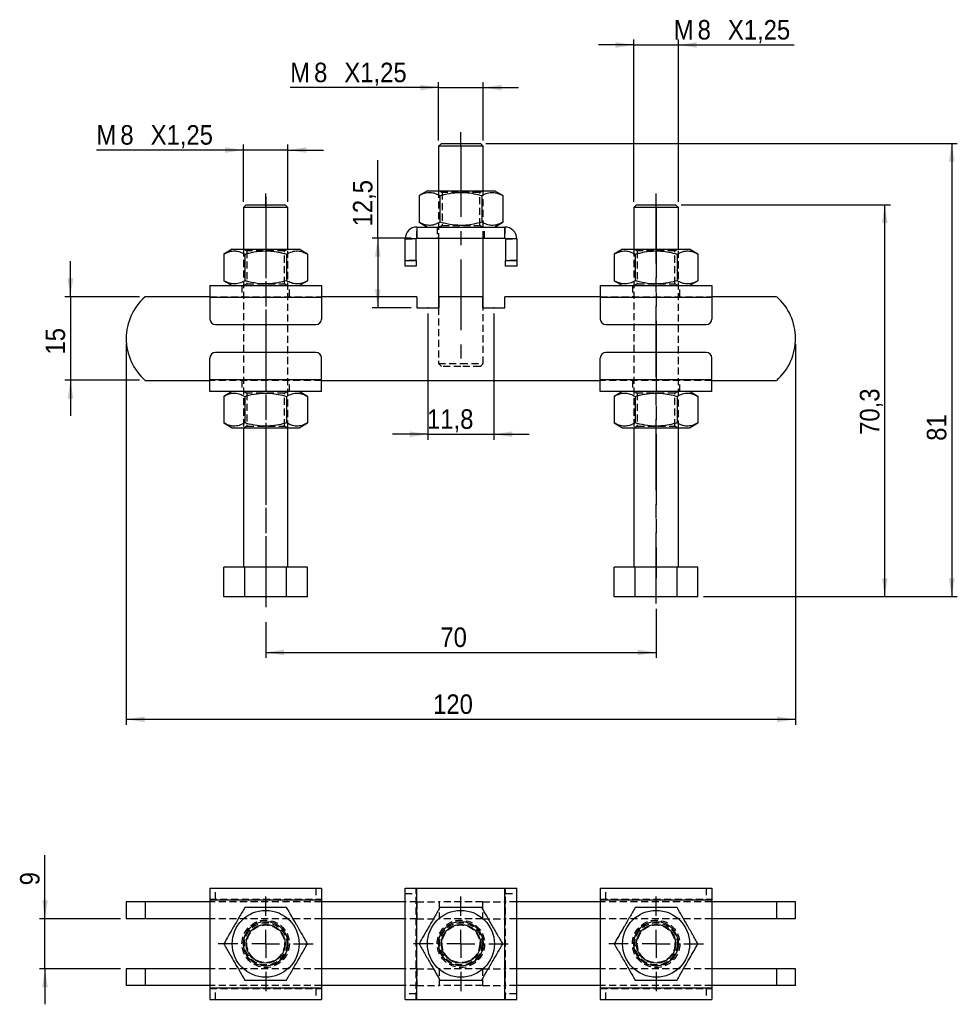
# Model space of a CAD drawing. Extents: x 41 to 385, y 65 to 253.
# Tile 1 of 2: x 41 to 209, y 65 to 242. Entities that reach past the tile are written whole.
import ezdxf

# ---------------------------------------------------------------- set-up
doc = ezdxf.new("R2010")
doc.units = 0
doc.header["$PDSIZE"] = -1
doc.linetypes.add('CENTERX2', pattern=[20.32, 12.7, -2.54, 2.54, -2.54])
doc.linetypes.add('HIDDEN', pattern=[1.905, 1.27, -0.635])
doc.layers.get('0').update_dxf_attribs({"linetype": 'CONTINUOUS'})
doc.styles.add('SLDTEXTSTYLE0', font='GOTHIC.TTF', dxfattribs={"width": 0.913})
doc.dimstyles.new('SLDDIMSTYLE0', dxfattribs={"dimtxt": 3.5, "dimasz": 3.302, "dimexe": 0, "dimexo": 0.0625, "dimgap": 0.875, "dimtad": 1, "dimrnd": 1e-09, "dimzin": 12, "dimtxsty": 'SLDTEXTSTYLE0', "dimsah": 1, "dimcen": 0.09, "dimazin": 3, "dimtfac": 1, "dimtmove": 0, "dimatfit": 3, "dimtolj": 1, "dimtzin": 12})
doc.dimstyles.new('SLDDIMSTYLE1', dxfattribs={"dimtxt": 3.5, "dimasz": 3.302, "dimexe": 0, "dimexo": 0.0625, "dimgap": 0.875, "dimtad": 1, "dimrnd": 1e-09, "dimzin": 12, "dimtxsty": 'SLDTEXTSTYLE0', "dimsah": 1, "dimcen": 0.09, "dimazin": 3, "dimtfac": 1, "dimtofl": 0, "dimtmove": 0, "dimatfit": 3, "dimtolj": 1, "dimtzin": 12})
doc.dimstyles.new('SLDDIMSTYLE2', dxfattribs={"dimtxt": 3.5, "dimasz": 3.302, "dimexe": 0, "dimexo": 0.0625, "dimgap": 0.875, "dimtad": 1, "dimdec": 0, "dimrnd": 1e-09, "dimzin": 12, "dimtxsty": 'SLDTEXTSTYLE0', "dimsah": 1, "dimcen": 0.09, "dimazin": 3, "dimtfac": 1, "dimtofl": 0, "dimtmove": 0, "dimatfit": 3, "dimtolj": 1, "dimtzin": 12})

# ---------------------------------------------------------------- blocks, each defined once
blk = doc.blocks.new('*D1')
for p, q in [((114.4, 189.21), (114.4, 166.54)), ((126.2, 189.21), (126.2, 166.54)), ((114.4, 167.54), (108.05, 167.54)), ((114.4, 167.54), (126.2, 167.54)), ((126.2, 167.54), (132.55, 167.54))]:
    blk.add_line(p, q)
for points in [[(114.4, 167.54), (111.1, 168.05), (111.1, 167.03)], [(126.2, 167.54), (129.5, 167.03), (129.5, 168.05)]]:
    blk.add_solid(points)
at = {"insert": (114.23, 172.01, 0.1), "char_height": 3.5, "attachment_point": 1, "style": 'SLDTEXTSTYLE0'}
blk.add_mtext('11,8', dxfattribs=at)
blk = doc.blocks.new('*D2')
for p, q in [((155.3, 136.2), (155.3, 127.41)), ((85.3, 133.84), (85.3, 127.41)), ((85.3, 128.41), (155.3, 128.41))]:
    blk.add_line(p, q)
for points in [[(85.3, 128.41), (88.6, 127.9), (88.6, 128.91)], [(155.3, 128.41), (152, 128.91), (152, 127.9)]]:
    blk.add_solid(points)
at = {"insert": (116.62, 132.88, 0.1), "char_height": 3.5, "attachment_point": 1, "style": 'SLDTEXTSTYLE0'}
blk.add_mtext('70', dxfattribs=at)
blk = doc.blocks.new('*D3')
for p, q in [((60.3, 183.71), (60.3, 115.41)), ((180.3, 183.71), (180.3, 115.41)), ((60.3, 116.41), (180.3, 116.41))]:
    blk.add_line(p, q)
for points in [[(60.3, 116.41), (63.6, 115.9), (63.6, 116.91)], [(180.3, 116.41), (177, 116.91), (177, 115.9)]]:
    blk.add_solid(points)
at = {"insert": (115.32, 120.88, 0.1), "char_height": 3.5, "attachment_point": 1, "style": 'SLDTEXTSTYLE0'}
blk.add_mtext('120', dxfattribs=at)
blk = doc.blocks.new('*D4')
for p, q in [((50.3, 192.21), (50.3, 198.56)), ((62.69, 192.21), (49.3, 192.21)), ((50.3, 192.21), (50.3, 177.21)), ((62.69, 177.21), (49.3, 177.21)), ((50.3, 177.21), (50.3, 170.86))]:
    blk.add_line(p, q)
for points in [[(50.3, 192.21), (50.81, 195.51), (49.79, 195.51)], [(50.3, 177.21), (49.79, 173.9), (50.81, 173.9)]]:
    blk.add_solid(points)
at = {"insert": (45.83, 181.83, 0.1), "char_height": 3.5, "attachment_point": 1, "rotation": 90, "style": 'SLDTEXTSTYLE0'}
blk.add_mtext('15', dxfattribs=at)
blk = doc.blocks.new('*D5')
for p, q in [((81.3, 209.21), (81.3, 219.51)), ((89.3, 209.21), (89.3, 219.51)), ((81.3, 218.51), (54.96, 218.51)), ((89.3, 218.51), (81.3, 218.51)), ((89.3, 218.51), (95.65, 218.51))]:
    blk.add_line(p, q)
for points in [[(81.3, 218.51), (78, 219.01), (78, 218)], [(89.3, 218.51), (92.6, 218), (92.6, 219.01)]]:
    blk.add_solid(points)
at = {"char_height": 3.5, "attachment_point": 1, "style": 'SLDTEXTSTYLE0'}
for s, insert in [('M', (54.96, 222.98, 0.1)), ('8', (59.25, 222.98, 0.1)), ('X1,25', (64.68, 222.98, 0.1))]:
    blk.add_mtext(s, dxfattribs=dict(at, insert=insert))
blk = doc.blocks.new('*D6')
for p, q in [((116.3, 229.71), (89.7, 229.71)), ((116.3, 220.21), (116.3, 230.71)), ((116.3, 229.71), (124.3, 229.71)), ((124.3, 220.21), (124.3, 230.71)), ((124.3, 229.71), (130.65, 229.71))]:
    blk.add_line(p, q)
for points in [[(116.3, 229.71), (113, 230.21), (113, 229.2)], [(124.3, 229.71), (127.6, 229.2), (127.6, 230.21)]]:
    blk.add_solid(points)
at = {"char_height": 3.5, "attachment_point": 1, "style": 'SLDTEXTSTYLE0'}
for s, insert in [('M', (89.7, 234.18, 0.1)), ('8', (93.98, 234.18, 0.1)), ('X1,25', (99.41, 234.18, 0.1))]:
    blk.add_mtext(s, dxfattribs=dict(at, insert=insert))
blk = doc.blocks.new('*D7')
for p, q in [((151.3, 237.36), (144.95, 237.36)), ((151.3, 209.21), (151.3, 238.36)), ((151.3, 237.36), (159.3, 237.36)), ((159.3, 209.21), (159.3, 238.36)), ((159.3, 237.36), (180.07, 237.36))]:
    blk.add_line(p, q)
for points in [[(151.3, 237.36), (148, 237.86), (148, 236.85)], [(159.3, 237.36), (162.6, 236.85), (162.6, 237.86)]]:
    blk.add_solid(points)
at = {"char_height": 3.5, "attachment_point": 1, "style": 'SLDTEXTSTYLE0'}
for s, insert in [('M', (158.45, 241.83, 0.1)), ('8', (162.74, 241.83, 0.1)), ('X1,25', (168.17, 241.83, 0.1))]:
    blk.add_mtext(s, dxfattribs=dict(at, insert=insert))
blk = doc.blocks.new('*D8')
for p, q in [((159.8, 208.71), (197.3, 208.71)), ((196.3, 138.41), (196.3, 208.71)), ((163.81, 138.41), (197.3, 138.41))]:
    blk.add_line(p, q)
for points in [[(196.3, 208.71), (195.79, 205.4), (196.81, 205.4)], [(196.3, 138.41), (196.81, 141.71), (195.79, 141.71)]]:
    blk.add_solid(points)
at = {"insert": (191.83, 167.43, 0.1), "char_height": 3.5, "attachment_point": 1, "rotation": 90, "style": 'SLDTEXTSTYLE0'}
blk.add_mtext('70,3', dxfattribs=at)
blk = doc.blocks.new('*D9')
for p, q in [((124.8, 219.71), (209.3, 219.71)), ((208.3, 219.71), (208.3, 138.41)), ((163.81, 138.41), (209.3, 138.41))]:
    blk.add_line(p, q)
for points in [[(208.3, 219.71), (207.79, 216.4), (208.81, 216.4)], [(208.3, 138.41), (208.81, 141.71), (207.79, 141.71)]]:
    blk.add_solid(points)
at = {"insert": (203.83, 166.36, 0.1), "char_height": 3.5, "attachment_point": 1, "rotation": 90, "style": 'SLDTEXTSTYLE0'}
blk.add_mtext('81', dxfattribs=at)
blk = doc.blocks.new('*D10')
for p, q in [((105.41, 202.71), (105.41, 216.71)), ((111.4, 202.71), (104.41, 202.71)), ((105.41, 202.71), (105.41, 190.21)), ((111.4, 190.21), (104.41, 190.21))]:
    blk.add_line(p, q)
for points in [[(105.41, 202.71), (104.9, 199.4), (105.91, 199.4)], [(105.41, 190.21), (105.91, 193.51), (104.9, 193.51)]]:
    blk.add_solid(points)
at = {"insert": (100.94, 204.81, 0.1), "char_height": 3.5, "attachment_point": 1, "rotation": 90, "style": 'SLDTEXTSTYLE0'}
blk.add_mtext('12,5', dxfattribs=at)
blk = doc.blocks.new('*D11')
for p, q in [((45.73, 80.65), (45.73, 92.07)), ((59.3, 80.65), (44.73, 80.65)), ((45.73, 71.65), (45.73, 80.65)), ((59.3, 71.65), (44.73, 71.65)), ((45.73, 71.65), (45.73, 65.3))]:
    blk.add_line(p, q)
for points in [[(45.73, 80.65), (46.24, 83.95), (45.23, 83.95)], [(45.73, 71.65), (45.23, 68.35), (46.24, 68.35)]]:
    blk.add_solid(points)
at = {"insert": (41.26, 86.64, -39.07), "char_height": 3.5, "attachment_point": 1, "rotation": 90, "style": 'SLDTEXTSTYLE0'}
blk.add_mtext('9', dxfattribs=at)
blk = doc.blocks.new('SW_CENTERMARKSYMBOL_0')
at = {"color": 0}
for p, q in [((0, 5), (0, 8.5)), ((0, 0), (0, 2.5)), ((-5, 0), (-8.5, 0)), ((0, 0), (-2.5, 0)), ((0, 0), (0, -2.5)), ((0, 0), (2.5, 0)), ((5, 0), (8.5, 0)), ((0, -5), (0, -8.5))]:
    blk.add_line(p, q, dxfattribs=at)
blk = doc.blocks.new('SW_CENTERMARKSYMBOL_1')
at = {"color": 0}
for p, q in [((0, 5), (0, 8.5)), ((0, 0), (0, 2.5)), ((-5, 0), (-8.5, 0)), ((0, 0), (-2.5, 0)), ((0, 0), (0, -2.5)), ((0, 0), (2.5, 0)), ((5, 0), (8.5, 0)), ((0, -5), (0, -8.5))]:
    blk.add_line(p, q, dxfattribs=at)
blk = doc.blocks.new('SW_CENTERMARKSYMBOL_2')
at = {"color": 0}
for p, q in [((0, 5), (0, 8.5)), ((0, 0), (0, 2.5)), ((-5, 0), (-8.5, 0)), ((0, 0), (-2.5, 0)), ((0, 0), (0, -2.5)), ((0, 0), (2.5, 0)), ((5, 0), (8.5, 0)), ((0, -5), (0, -8.5))]:
    blk.add_line(p, q, dxfattribs=at)

msp = doc.modelspace()

# ---------------------------------------------------------------- linework, layer by layer
at = {"linetype": 'CENTERX2'}
for p, q in [((120.3, 219.207), (120.3, 221.707)), ((120.3, 219.207), (120.3, 179.341)), ((85.3, 208.207), (85.3, 210.707)), ((85.3, 210.207), (85.3, 134.841)), ((155.3, 208.207), (155.3, 210.707)), ((155.3, 137.204), (155.3, 210.207)), ((85.3, 208.207), (85.3, 141.707)), ((155.3, 208.207), (155.3, 141.707))]:
    msp.add_line(p, q, dxfattribs=at)
at = {"color": 7, "linetype": 'CONTINUOUS'}
for p, q in [((116.8, 219.707), (116.3, 219.207)), ((116.3, 219.207), (116.3, 211.207)), ((120.3, 219.207), (116.3, 219.207)), ((116.8, 219.707), (120.3, 219.707)), ((120.3, 219.707), (123.8, 219.707)), ((124.3, 219.207), (120.3, 219.207)), ((124.3, 219.207), (123.8, 219.707)), ((124.3, 211.207), (124.3, 219.207)), ((114.3, 211.207), (112.794, 210.337)), ((112.794, 210.337), (112.794, 205.576)), ((114.3, 211.207), (126.3, 211.207)), ((116.547, 210.337), (116.547, 205.576)), ((124.052, 210.337), (124.052, 205.576)), ((127.805, 210.337), (126.3, 211.207)), ((127.805, 210.337), (127.805, 205.576)), ((81.8, 208.707), (81.3, 208.207)), ((81.8, 208.707), (88.8, 208.707)), ((89.3, 208.207), (88.8, 208.707)), ((151.8, 208.707), (151.3, 208.207)), ((151.8, 208.707), (158.8, 208.707)), ((159.3, 208.207), (158.8, 208.707)), ((81.3, 208.207), (81.3, 200.707)), ((89.3, 208.207), (81.3, 208.207)), ((89.3, 200.707), (89.3, 208.207)), ((151.3, 208.207), (151.3, 200.707)), ((159.3, 208.207), (151.3, 208.207)), ((159.3, 200.707), (159.3, 208.207)), ((112.794, 205.576), (114.3, 204.707)), ((126.3, 204.707), (127.805, 205.576)), ((112.4, 204.707), (112.4, 202.707)), ((112.4, 204.707), (128.2, 204.707)), ((128.2, 202.707), (128.2, 204.707)), ((112.3, 202.607), (110.3, 202.607)), ((110.3, 198.707), (110.3, 202.607)), ((112.3, 198.707), (112.3, 202.607)), ((112.4, 202.707), (128.2, 202.707)), ((116.3, 202.707), (116.3, 190.207)), ((124.3, 190.207), (124.3, 202.707)), ((130.3, 202.607), (128.3, 202.607)), ((128.3, 202.607), (128.3, 198.707)), ((130.3, 202.607), (130.3, 198.707)), ((79.3, 200.707), (77.794, 199.837)), ((77.794, 199.837), (77.794, 195.076)), ((79.3, 200.707), (91.3, 200.707)), ((81.547, 199.837), (81.547, 195.076)), ((89.052, 199.837), (89.052, 195.076)), ((92.805, 199.837), (91.3, 200.707)), ((92.805, 199.837), (92.805, 195.076)), ((149.3, 200.707), (147.794, 199.837)), ((147.794, 199.837), (147.794, 195.076)), ((149.3, 200.707), (161.3, 200.707)), ((151.547, 199.837), (151.547, 195.076)), ((159.052, 199.837), (159.052, 195.076)), ((162.805, 199.837), (161.3, 200.707)), ((162.805, 199.837), (162.805, 195.076)), ((110.3, 197.707), (110.3, 198.707)), ((110.3, 198.707), (112.3, 198.707)), ((112.3, 198.707), (112.3, 197.707)), ((128.3, 197.707), (128.3, 198.707)), ((128.3, 198.707), (130.3, 198.707)), ((130.3, 198.707), (130.3, 197.707)), ((112.3, 197.707), (110.3, 197.707)), ((130.3, 197.707), (128.3, 197.707)), ((77.794, 195.076), (79.3, 194.207)), ((91.3, 194.207), (92.805, 195.076)), ((147.794, 195.076), (149.3, 194.207)), ((161.3, 194.207), (162.805, 195.076)), ((75.3, 194.207), (95.3, 194.207)), ((75.3, 194.207), (75.3, 192.107)), ((95.3, 194.207), (95.3, 192.107)), ((145.3, 194.207), (165.3, 194.207)), ((145.3, 194.207), (145.3, 192.107)), ((165.3, 194.207), (165.3, 192.107)), ((75.3, 192.207), (63.685, 192.207)), ((75.3, 192.107), (95.3, 192.107)), ((75.3, 192.107), (75.3, 188.207)), ((112.4, 192.207), (95.3, 192.207)), ((95.3, 192.107), (95.3, 188.207)), ((112.4, 192.207), (112.4, 190.207)), ((116.4, 190.207), (116.4, 192.207)), ((124.2, 192.207), (116.4, 192.207)), ((124.2, 192.207), (124.2, 190.207)), ((128.2, 190.207), (128.2, 192.207)), ((145.3, 192.207), (128.2, 192.207)), ((145.3, 192.107), (145.3, 188.207)), ((145.3, 192.107), (165.3, 192.107)), ((176.914, 192.207), (165.3, 192.207)), ((165.3, 192.107), (165.3, 188.207)), ((112.4, 190.207), (116.4, 190.207)), ((124.2, 190.207), (128.2, 190.207)), ((76.3, 187.207), (94.3, 187.207)), ((146.3, 187.207), (164.3, 187.207)), ((94.3, 182.207), (76.3, 182.207)), ((164.3, 182.207), (146.3, 182.207)), ((75.3, 177.307), (75.3, 181.207)), ((95.3, 177.307), (95.3, 181.207)), ((145.3, 177.307), (145.3, 181.207)), ((165.3, 177.307), (165.3, 181.207)), ((63.685, 177.207), (75.3, 177.207)), ((95.3, 177.307), (75.3, 177.307)), ((75.3, 175.207), (75.3, 177.307)), ((95.3, 175.207), (95.3, 177.307)), ((95.3, 177.207), (145.3, 177.207)), ((165.3, 177.307), (145.3, 177.307)), ((145.3, 175.207), (145.3, 177.307)), ((165.3, 175.207), (165.3, 177.307)), ((165.3, 177.207), (176.914, 177.207)), ((95.3, 175.207), (75.3, 175.207)), ((79.3, 175.207), (77.794, 174.337)), ((92.805, 174.337), (91.3, 175.207)), ((165.3, 175.207), (145.3, 175.207)), ((149.3, 175.207), (147.794, 174.337)), ((162.805, 174.337), (161.3, 175.207)), ((77.794, 174.337), (77.794, 169.576)), ((81.547, 174.337), (81.547, 169.576)), ((89.052, 174.337), (89.052, 169.576)), ((92.805, 174.337), (92.805, 169.576)), ((147.794, 174.337), (147.794, 169.576)), ((151.547, 174.337), (151.547, 169.576)), ((159.052, 174.337), (159.052, 169.576)), ((162.805, 174.337), (162.805, 169.576)), ((77.794, 169.576), (79.3, 168.707)), ((91.3, 168.707), (92.805, 169.576)), ((147.794, 169.576), (149.3, 168.707)), ((161.3, 168.707), (162.805, 169.576)), ((79.3, 168.707), (91.3, 168.707)), ((81.3, 168.707), (81.3, 143.707)), ((89.3, 143.707), (89.3, 168.707)), ((149.3, 168.707), (161.3, 168.707)), ((151.3, 168.707), (151.3, 143.707)), ((159.3, 143.707), (159.3, 168.707)), ((77.794, 138.407), (77.794, 143.707)), ((81.547, 143.707), (77.794, 143.707)), ((81.547, 138.407), (81.547, 143.707)), ((89.052, 143.707), (81.547, 143.707)), ((89.052, 138.407), (89.052, 143.707)), ((92.805, 143.707), (89.052, 143.707)), ((92.805, 138.407), (92.805, 143.707)), ((147.794, 138.407), (147.794, 143.707)), ((151.547, 143.707), (147.794, 143.707)), ((151.547, 138.407), (151.547, 143.707)), ((159.052, 143.707), (151.547, 143.707)), ((159.052, 138.407), (159.052, 143.707)), ((162.805, 143.707), (159.052, 143.707)), ((162.805, 138.407), (162.805, 143.707)), ((81.547, 138.407), (77.794, 138.407)), ((89.052, 138.407), (81.547, 138.407)), ((92.805, 138.407), (89.052, 138.407)), ((151.547, 138.407), (147.794, 138.407)), ((159.052, 138.407), (151.547, 138.407)), ((162.805, 138.407), (159.052, 138.407)), ((75.3, 86.148), (75.3, 84.048)), ((75.3, 86.148), (95.3, 86.148)), ((95.3, 86.148), (95.3, 84.048)), ((110.3, 66.148), (110.3, 86.148)), ((110.3, 86.148), (112.4, 86.148)), ((112.4, 66.148), (112.4, 86.148)), ((112.4, 86.148), (128.2, 86.148)), ((128.2, 66.148), (128.2, 86.148)), ((128.2, 86.148), (130.3, 86.148)), ((130.3, 66.148), (130.3, 86.148)), ((145.3, 86.148), (165.3, 86.148)), ((145.3, 86.148), (145.3, 84.048)), ((165.3, 86.148), (165.3, 84.048)), ((60.3, 83.648), (60.3, 80.648)), ((63.685, 83.648), (60.3, 83.648)), ((63.685, 83.648), (63.685, 80.648)), ((75.3, 83.648), (63.685, 83.648)), ((75.3, 84.048), (95.3, 84.048)), ((75.3, 84.048), (75.3, 68.248)), ((95.3, 84.048), (95.3, 68.248)), ((110.3, 83.648), (95.3, 83.648)), ((145.3, 83.648), (130.3, 83.648)), ((145.3, 84.048), (165.3, 84.048)), ((145.3, 84.048), (145.3, 68.248)), ((165.3, 84.048), (165.3, 68.248)), ((176.914, 83.648), (165.3, 83.648)), ((176.914, 83.648), (176.914, 80.648)), ((180.3, 83.648), (176.914, 83.648)), ((180.3, 80.648), (180.3, 83.648)), ((63.685, 80.648), (60.3, 80.648)), ((75.3, 80.648), (63.685, 80.648)), ((110.3, 80.648), (95.3, 80.648)), ((145.3, 80.648), (130.3, 80.648)), ((176.914, 80.648), (165.3, 80.648)), ((180.3, 80.648), (176.914, 80.648)), ((60.3, 71.648), (60.3, 68.648)), ((63.685, 71.648), (60.3, 71.648)), ((63.685, 71.648), (63.685, 68.648)), ((75.3, 71.648), (63.685, 71.648)), ((110.3, 71.648), (95.3, 71.648)), ((145.3, 71.648), (130.3, 71.648)), ((176.914, 71.648), (165.3, 71.648)), ((176.914, 71.648), (176.914, 68.648)), ((180.3, 71.648), (176.914, 71.648)), ((180.3, 68.648), (180.3, 71.648)), ((63.685, 68.648), (60.3, 68.648)), ((75.3, 68.648), (63.685, 68.648)), ((75.3, 68.248), (95.3, 68.248)), ((75.3, 68.248), (75.3, 66.148)), ((110.3, 68.648), (95.3, 68.648)), ((95.3, 68.248), (95.3, 66.148)), ((145.3, 68.648), (130.3, 68.648)), ((145.3, 68.248), (165.3, 68.248)), ((145.3, 68.248), (145.3, 66.148)), ((176.914, 68.648), (165.3, 68.648)), ((165.3, 68.248), (165.3, 66.148)), ((180.3, 68.648), (176.914, 68.648)), ((75.3, 66.148), (95.3, 66.148)), ((110.3, 66.148), (112.4, 66.148)), ((112.4, 66.148), (128.2, 66.148)), ((128.2, 66.148), (130.3, 66.148)), ((145.3, 66.148), (165.3, 66.148))]:
    msp.add_line(p, q, dxfattribs=at)
at = {"color": 7, "linetype": 'HIDDEN'}
for p, q in [((116.3, 211.207), (116.3, 202.707)), ((116.509, 211.207), (116.925, 210.916)), ((123.675, 210.916), (116.925, 210.916)), ((116.925, 210.916), (116.925, 204.998)), ((123.675, 210.916), (124.09, 211.207)), ((123.675, 204.998), (123.675, 210.916)), ((124.3, 202.707), (124.3, 211.207)), ((116.925, 204.998), (116.509, 204.707)), ((116.925, 204.998), (123.675, 204.998)), ((124.09, 204.707), (123.675, 204.998)), ((112.4, 202.707), (112.4, 204.707)), ((116.05, 204.707), (116.05, 202.707)), ((124.55, 202.707), (124.55, 204.707)), ((128.2, 204.707), (128.2, 202.707)), ((110.3, 202.607), (112.3, 202.607)), ((128.3, 202.607), (130.3, 202.607)), ((81.3, 200.707), (81.3, 168.707)), ((81.509, 200.707), (81.925, 200.416)), ((88.675, 200.416), (81.925, 200.416)), ((81.925, 200.416), (81.925, 194.498)), ((88.675, 200.416), (89.09, 200.707)), ((88.675, 194.498), (88.675, 200.416)), ((89.3, 168.707), (89.3, 200.707)), ((151.3, 200.707), (151.3, 168.707)), ((151.509, 200.707), (151.925, 200.416)), ((158.675, 200.416), (151.925, 200.416)), ((151.925, 200.416), (151.925, 194.498)), ((158.675, 200.416), (159.09, 200.707)), ((158.675, 194.498), (158.675, 200.416)), ((159.3, 168.707), (159.3, 200.707)), ((112.3, 198.707), (110.3, 198.707)), ((130.3, 198.707), (128.3, 198.707)), ((81.925, 194.498), (81.509, 194.207)), ((81.925, 194.498), (88.675, 194.498)), ((89.09, 194.207), (88.675, 194.498)), ((151.925, 194.498), (151.509, 194.207)), ((151.925, 194.498), (158.675, 194.498)), ((159.09, 194.207), (158.675, 194.498)), ((81.05, 194.207), (81.05, 192.207)), ((89.55, 192.207), (89.55, 194.207)), ((151.05, 194.207), (151.05, 192.207)), ((159.55, 192.207), (159.55, 194.207)), ((75.3, 192.207), (95.3, 192.207)), ((75.3, 192.107), (95.3, 192.107)), ((145.3, 192.207), (165.3, 192.207)), ((145.3, 192.107), (165.3, 192.107)), ((116.3, 190.207), (116.3, 180.207)), ((124.3, 180.207), (124.3, 190.207)), ((116.3, 180.207), (120.3, 180.207)), ((116.3, 180.207), (116.8, 179.707)), ((120.3, 180.207), (124.3, 180.207)), ((123.8, 179.707), (124.3, 180.207)), ((120.3, 179.707), (116.8, 179.707)), ((123.8, 179.707), (120.3, 179.707)), ((95.3, 177.307), (75.3, 177.307)), ((95.3, 177.207), (75.3, 177.207)), ((81.05, 177.207), (81.05, 175.207)), ((89.55, 175.207), (89.55, 177.207)), ((165.3, 177.307), (145.3, 177.307)), ((165.3, 177.207), (145.3, 177.207)), ((151.05, 177.207), (151.05, 175.207)), ((159.55, 175.207), (159.55, 177.207)), ((81.509, 175.207), (81.925, 174.916)), ((88.675, 174.916), (81.925, 174.916)), ((81.925, 174.916), (81.925, 168.998)), ((88.675, 174.916), (89.09, 175.207)), ((88.675, 168.998), (88.675, 174.916)), ((151.509, 175.207), (151.925, 174.916)), ((158.675, 174.916), (151.925, 174.916)), ((151.925, 174.916), (151.925, 168.998)), ((158.675, 174.916), (159.09, 175.207)), ((158.675, 168.998), (158.675, 174.916)), ((81.925, 168.998), (81.509, 168.707)), ((81.925, 168.998), (88.675, 168.998)), ((89.09, 168.707), (88.675, 168.998)), ((151.925, 168.998), (151.509, 168.707)), ((151.925, 168.998), (158.675, 168.998)), ((159.09, 168.707), (158.675, 168.998)), ((76.3, 84.148), (76.3, 86.148)), ((94.3, 86.148), (94.3, 84.148)), ((110.3, 85.148), (112.3, 85.148)), ((112.3, 66.148), (112.3, 86.148)), ((112.4, 66.148), (112.4, 86.148)), ((128.2, 66.148), (128.2, 86.148)), ((128.3, 66.148), (128.3, 86.148)), ((128.3, 85.148), (130.3, 85.148)), ((146.3, 84.148), (146.3, 86.148)), ((164.3, 86.148), (164.3, 84.148)), ((75.3, 84.148), (95.3, 84.148)), ((75.3, 84.048), (95.3, 84.048)), ((95.3, 83.648), (75.3, 83.648)), ((112.4, 83.648), (110.3, 83.648)), ((112.4, 83.648), (112.4, 80.648)), ((112.4, 83.648), (116.4, 83.648)), ((116.4, 83.648), (116.4, 80.648)), ((124.2, 83.648), (116.4, 83.648)), ((124.2, 83.648), (124.2, 80.648)), ((124.2, 83.648), (128.2, 83.648)), ((128.2, 83.648), (128.2, 80.648)), ((130.3, 83.648), (128.2, 83.648)), ((145.3, 84.148), (165.3, 84.148)), ((145.3, 84.048), (165.3, 84.048)), ((165.3, 83.648), (145.3, 83.648)), ((95.3, 80.648), (75.3, 80.648)), ((112.4, 80.648), (110.3, 80.648)), ((112.4, 80.648), (116.4, 80.648)), ((124.2, 80.648), (116.4, 80.648)), ((124.2, 80.648), (128.2, 80.648)), ((130.3, 80.648), (128.2, 80.648)), ((165.3, 80.648), (145.3, 80.648)), ((95.3, 71.648), (75.3, 71.648)), ((112.4, 71.648), (110.3, 71.648)), ((112.4, 71.648), (112.4, 68.648)), ((112.4, 71.648), (116.4, 71.648)), ((116.4, 71.648), (116.4, 68.648)), ((124.2, 71.648), (116.4, 71.648)), ((124.2, 71.648), (124.2, 68.648)), ((124.2, 71.648), (128.2, 71.648)), ((128.2, 71.648), (128.2, 68.648)), ((130.3, 71.648), (128.2, 71.648)), ((165.3, 71.648), (145.3, 71.648)), ((95.3, 68.648), (75.3, 68.648)), ((75.3, 68.248), (95.3, 68.248)), ((75.3, 68.148), (95.3, 68.148)), ((76.3, 66.148), (76.3, 68.148)), ((94.3, 68.148), (94.3, 66.148)), ((112.4, 68.648), (110.3, 68.648)), ((112.3, 67.148), (110.3, 67.148)), ((112.4, 68.648), (116.4, 68.648)), ((124.2, 68.648), (116.4, 68.648)), ((124.2, 68.648), (128.2, 68.648)), ((130.3, 68.648), (128.2, 68.648)), ((130.3, 67.148), (128.3, 67.148)), ((165.3, 68.648), (145.3, 68.648)), ((145.3, 68.248), (165.3, 68.248)), ((145.3, 68.148), (165.3, 68.148)), ((146.3, 66.148), (146.3, 68.148)), ((164.3, 68.148), (164.3, 66.148))]:
    msp.add_line(p, q, dxfattribs=at)
at = {"color": 7, "linetype": 'CONTINUOUS'}
for centre, radius in [((85.3, 76.148), 6), ((120.3, 76.148), 6), ((155.3, 76.148), 6), ((85.3, 76.148), 4), ((85.3, 76.148), 3.5), ((120.3, 76.148), 4), ((120.3, 76.148), 3.5), ((155.3, 76.148), 4), ((155.3, 76.148), 3.5)]:
    msp.add_circle(centre, radius, dxfattribs=at)
at = {"color": 7, "linetype": 'HIDDEN'}
for centre, radius in [((85.3, 76.148), 4.25), ((85.3, 76.148), 3.791), ((85.3, 76.148), 3.375), ((120.3, 76.148), 4.25), ((120.3, 76.148), 3.791), ((120.3, 76.148), 3.375), ((155.3, 76.148), 4.25), ((155.3, 76.148), 3.791), ((155.3, 76.148), 3.375)]:
    msp.add_circle(centre, radius, dxfattribs=at)
at = {"color": 7, "linetype": 'CONTINUOUS'}
for centre, radius, start, end in [((112.4, 202.607), 2.1, 90, 180), ((128.2, 202.607), 2.1, 0, 90), ((112.4, 202.607), 0.1, 90, 180), ((128.2, 202.607), 0.1, 0, 90), ((70.3, 184.707), 10, 131.40962, 228.59038), ((170.3, 184.707), 10, 311.40962, 48.59038), ((76.3, 188.207), 1, 180, 270), ((94.3, 188.207), 1, 270, 0), ((146.3, 188.207), 1, 180, 270), ((164.3, 188.207), 1, 270, 0), ((76.3, 181.207), 1, 90, 180), ((94.3, 181.207), 1, 0, 90), ((146.3, 181.207), 1, 90, 180), ((164.3, 181.207), 1, 0, 90)]:
    msp.add_arc(centre, radius, start, end, dxfattribs=at)
for points, knots in [([(112.794, 210.337), (113.12, 210.505), (113.778, 210.844), (114.754, 210.968), (115.687, 210.786), (116.258, 210.488), (116.547, 210.337)], [0, 0, 0, 0, 0.2646023, 0.5349422, 0.7653403, 1, 1, 1, 1]), ([(116.547, 210.337), (116.8, 210.407), (117.67, 210.647), (119.211, 210.92), (121.003, 210.938), (122.628, 210.715), (123.576, 210.464), (124.052, 210.337)], [0, 0, 0, 0, 0.1032812, 0.3556324, 0.6140411, 0.8059155, 1, 1, 1, 1]), ([(124.052, 210.337), (124.378, 210.505), (125.037, 210.844), (126.012, 210.968), (126.945, 210.786), (127.517, 210.488), (127.805, 210.337)], [0, 0, 0, 0, 0.2646023, 0.5349422, 0.7653403, 1, 1, 1, 1]), ([(116.547, 205.576), (116.221, 205.408), (115.563, 205.069), (114.587, 204.945), (113.654, 205.127), (113.083, 205.425), (112.794, 205.576)], [0, 0, 0, 0, 0.26460226, 0.5349422, 0.76534027, 1, 1, 1, 1]), ([(124.052, 205.576), (123.581, 205.451), (122.633, 205.199), (121.024, 204.978), (119.228, 204.992), (117.686, 205.262), (116.8, 205.506), (116.547, 205.576)], [0, 0, 0, 0, 0.1920503, 0.3859564, 0.6379334, 0.8967194, 1, 1, 1, 1]), ([(127.805, 205.576), (127.479, 205.408), (126.821, 205.069), (125.845, 204.945), (124.913, 205.127), (124.341, 205.425), (124.052, 205.576)], [0, 0, 0, 0, 0.2646022, 0.5349422, 0.7653402, 1, 1, 1, 1]), ([(77.794, 199.837), (78.12, 200.005), (78.778, 200.344), (79.754, 200.468), (80.687, 200.286), (81.258, 199.988), (81.547, 199.837)], [0, 0, 0, 0, 0.26460238, 0.53494212, 0.76534017, 1, 1, 1, 1]), ([(81.547, 199.837), (81.8, 199.907), (82.67, 200.147), (84.211, 200.42), (86.003, 200.438), (87.628, 200.215), (88.576, 199.964), (89.052, 199.837)], [0, 0, 0, 0, 0.103281, 0.3556321, 0.6140411, 0.8059154, 1, 1, 1, 1]), ([(89.052, 199.837), (89.378, 200.005), (90.037, 200.344), (91.012, 200.468), (91.945, 200.286), (92.517, 199.988), (92.805, 199.837)], [0, 0, 0, 0, 0.26460222, 0.53494216, 0.76534025, 1, 1, 1, 1]), ([(147.794, 199.837), (148.12, 200.005), (148.778, 200.344), (149.754, 200.468), (150.687, 200.286), (151.258, 199.988), (151.547, 199.837)], [0, 0, 0, 0, 0.2646022, 0.5349421, 0.7653402, 1, 1, 1, 1]), ([(151.547, 199.837), (151.8, 199.907), (152.67, 200.147), (154.211, 200.42), (156.003, 200.438), (157.628, 200.215), (158.576, 199.964), (159.052, 199.837)], [0, 0, 0, 0, 0.10328119, 0.35563232, 0.61404132, 0.80591567, 1, 1, 1, 1]), ([(159.052, 199.837), (159.378, 200.005), (160.037, 200.344), (161.012, 200.468), (161.945, 200.286), (162.517, 199.988), (162.805, 199.837)], [0, 0, 0, 0, 0.2646024, 0.53494215, 0.76534018, 1, 1, 1, 1]), ([(81.547, 195.076), (81.221, 194.908), (80.563, 194.569), (79.587, 194.445), (78.654, 194.627), (78.083, 194.925), (77.794, 195.076)], [0, 0, 0, 0, 0.2646024, 0.5349422, 0.7653403, 1, 1, 1, 1]), ([(89.052, 195.076), (88.581, 194.951), (87.633, 194.699), (86.024, 194.478), (84.228, 194.492), (82.686, 194.762), (81.8, 195.006), (81.547, 195.076)], [0, 0, 0, 0, 0.1920503, 0.3859564, 0.6379337, 0.8967196, 1, 1, 1, 1]), ([(92.805, 195.076), (92.479, 194.908), (91.821, 194.569), (90.845, 194.445), (89.913, 194.627), (89.341, 194.925), (89.052, 195.076)], [0, 0, 0, 0, 0.2646022, 0.5349422, 0.7653403, 1, 1, 1, 1]), ([(151.547, 195.076), (151.221, 194.908), (150.563, 194.569), (149.587, 194.445), (148.654, 194.627), (148.083, 194.925), (147.794, 195.076)], [0, 0, 0, 0, 0.26460226, 0.5349422, 0.76534033, 1, 1, 1, 1]), ([(159.052, 195.076), (158.581, 194.951), (157.633, 194.699), (156.024, 194.478), (154.228, 194.492), (152.686, 194.762), (151.8, 195.006), (151.547, 195.076)], [0, 0, 0, 0, 0.1920505, 0.3859562, 0.6379334, 0.8967193, 1, 1, 1, 1]), ([(162.805, 195.076), (162.479, 194.908), (161.821, 194.569), (160.845, 194.445), (159.913, 194.627), (159.341, 194.925), (159.052, 195.076)], [0, 0, 0, 0, 0.26460242, 0.53494217, 0.76534025, 1, 1, 1, 1]), ([(77.794, 174.337), (78.12, 174.505), (78.778, 174.844), (79.754, 174.968), (80.687, 174.786), (81.258, 174.488), (81.547, 174.337)], [0, 0, 0, 0, 0.2646024, 0.5349421, 0.7653402, 1, 1, 1, 1]), ([(81.547, 174.337), (81.8, 174.407), (82.67, 174.647), (84.211, 174.92), (86.003, 174.938), (87.628, 174.715), (88.576, 174.464), (89.052, 174.337)], [0, 0, 0, 0, 0.1032809, 0.3556321, 0.6140411, 0.8059155, 1, 1, 1, 1]), ([(89.052, 174.337), (89.378, 174.505), (90.037, 174.844), (91.012, 174.968), (91.945, 174.786), (92.517, 174.488), (92.805, 174.337)], [0, 0, 0, 0, 0.2646022, 0.5349422, 0.7653403, 1, 1, 1, 1]), ([(147.794, 174.337), (148.12, 174.505), (148.778, 174.844), (149.754, 174.968), (150.687, 174.786), (151.258, 174.488), (151.547, 174.337)], [0, 0, 0, 0, 0.2646022, 0.5349422, 0.7653403, 1, 1, 1, 1]), ([(151.547, 174.337), (151.8, 174.407), (152.67, 174.647), (154.211, 174.92), (156.003, 174.938), (157.628, 174.715), (158.576, 174.464), (159.052, 174.337)], [0, 0, 0, 0, 0.10328115, 0.35563231, 0.61404136, 0.8059157, 1, 1, 1, 1]), ([(159.052, 174.337), (159.378, 174.505), (160.037, 174.844), (161.012, 174.968), (161.945, 174.786), (162.517, 174.488), (162.805, 174.337)], [0, 0, 0, 0, 0.2646024, 0.5349422, 0.7653403, 1, 1, 1, 1]), ([(81.547, 169.576), (81.221, 169.408), (80.563, 169.069), (79.587, 168.945), (78.654, 169.127), (78.083, 169.425), (77.794, 169.576)], [0, 0, 0, 0, 0.2646024, 0.5349422, 0.7653403, 1, 1, 1, 1]), ([(89.052, 169.576), (88.581, 169.451), (87.633, 169.199), (86.024, 168.978), (84.228, 168.992), (82.686, 169.262), (81.8, 169.506), (81.547, 169.576)], [0, 0, 0, 0, 0.1920503, 0.3859564, 0.6379336, 0.8967195, 1, 1, 1, 1]), ([(92.805, 169.576), (92.479, 169.408), (91.821, 169.069), (90.845, 168.945), (89.913, 169.127), (89.341, 169.425), (89.052, 169.576)], [0, 0, 0, 0, 0.2646022, 0.5349422, 0.7653403, 1, 1, 1, 1]), ([(151.547, 169.576), (151.221, 169.408), (150.563, 169.069), (149.587, 168.945), (148.654, 169.127), (148.083, 169.425), (147.794, 169.576)], [0, 0, 0, 0, 0.2646022, 0.53494218, 0.76534033, 1, 1, 1, 1]), ([(159.052, 169.576), (158.581, 169.451), (157.633, 169.199), (156.024, 168.978), (154.228, 168.992), (152.686, 169.262), (151.8, 169.506), (151.547, 169.576)], [0, 0, 0, 0, 0.1920505, 0.3859562, 0.6379334, 0.8967193, 1, 1, 1, 1]), ([(162.805, 169.576), (162.479, 169.408), (161.821, 169.069), (160.845, 168.945), (159.913, 169.127), (159.341, 169.425), (159.052, 169.576)], [0, 0, 0, 0, 0.2646024, 0.5349421, 0.7653402, 1, 1, 1, 1]), ([(81.547, 82.648), (81.221, 82.084), (80.563, 80.944), (79.587, 79.254), (78.654, 77.638), (78.083, 76.648), (77.794, 76.148)], [0, 0, 0, 0, 0.2646024, 0.5349421, 0.7653402, 1, 1, 1, 1]), ([(89.052, 82.648), (88.581, 82.648), (87.633, 82.648), (86.024, 82.648), (84.228, 82.648), (82.686, 82.648), (81.8, 82.648), (81.547, 82.648)], [0, 0, 0, 0, 0.1920503, 0.3859564, 0.6379336, 0.8967195, 1, 1, 1, 1]), ([(92.805, 76.148), (92.479, 76.712), (91.821, 77.853), (90.845, 79.543), (89.913, 81.158), (89.341, 82.149), (89.052, 82.648)], [0, 0, 0, 0, 0.26460221, 0.53494213, 0.76534024, 1, 1, 1, 1]), ([(116.547, 82.648), (116.221, 82.084), (115.563, 80.944), (114.587, 79.254), (113.654, 77.638), (113.083, 76.648), (112.794, 76.148)], [0, 0, 0, 0, 0.26460232, 0.53494223, 0.7653403, 1, 1, 1, 1]), ([(124.052, 82.648), (123.581, 82.648), (122.633, 82.648), (121.024, 82.648), (119.228, 82.648), (117.686, 82.648), (116.8, 82.648), (116.547, 82.648)], [0, 0, 0, 0, 0.1920505, 0.3859564, 0.6379333, 0.8967192, 1, 1, 1, 1]), ([(127.805, 76.148), (127.479, 76.712), (126.821, 77.853), (125.845, 79.543), (124.913, 81.158), (124.341, 82.149), (124.052, 82.648)], [0, 0, 0, 0, 0.2646023, 0.5349422, 0.7653403, 1, 1, 1, 1]), ([(151.547, 82.648), (151.221, 82.084), (150.563, 80.944), (149.587, 79.254), (148.654, 77.638), (148.083, 76.648), (147.794, 76.148)], [0, 0, 0, 0, 0.2646022, 0.5349422, 0.7653402, 1, 1, 1, 1]), ([(159.052, 82.648), (158.581, 82.648), (157.633, 82.648), (156.024, 82.648), (154.228, 82.648), (152.686, 82.648), (151.8, 82.648), (151.547, 82.648)], [0, 0, 0, 0, 0.1920505, 0.3859562, 0.6379334, 0.8967192, 1, 1, 1, 1]), ([(162.805, 76.148), (162.479, 76.712), (161.821, 77.853), (160.845, 79.543), (159.913, 81.158), (159.341, 82.149), (159.052, 82.648)], [0, 0, 0, 0, 0.2646024, 0.5349421, 0.7653402, 1, 1, 1, 1]), ([(77.794, 76.148), (78.12, 75.584), (78.778, 74.444), (79.754, 72.754), (80.687, 71.138), (81.258, 70.148), (81.547, 69.648)], [0, 0, 0, 0, 0.26460238, 0.53494212, 0.76534017, 1, 1, 1, 1]), ([(89.052, 69.648), (89.378, 70.212), (90.037, 71.353), (91.012, 73.043), (91.945, 74.658), (92.517, 75.649), (92.805, 76.148)], [0, 0, 0, 0, 0.26460222, 0.53494216, 0.76534025, 1, 1, 1, 1]), ([(112.794, 76.148), (113.12, 75.584), (113.778, 74.444), (114.754, 72.754), (115.687, 71.138), (116.258, 70.148), (116.547, 69.648)], [0, 0, 0, 0, 0.2646023, 0.5349422, 0.7653403, 1, 1, 1, 1]), ([(124.052, 69.648), (124.378, 70.212), (125.037, 71.353), (126.012, 73.043), (126.945, 74.658), (127.517, 75.649), (127.805, 76.148)], [0, 0, 0, 0, 0.2646023, 0.5349422, 0.7653403, 1, 1, 1, 1]), ([(147.794, 76.148), (148.12, 75.584), (148.778, 74.444), (149.754, 72.754), (150.687, 71.138), (151.258, 70.148), (151.547, 69.648)], [0, 0, 0, 0, 0.2646022, 0.5349421, 0.7653402, 1, 1, 1, 1]), ([(159.052, 69.648), (159.378, 70.212), (160.037, 71.353), (161.012, 73.043), (161.945, 74.658), (162.517, 75.649), (162.805, 76.148)], [0, 0, 0, 0, 0.2646024, 0.53494215, 0.76534018, 1, 1, 1, 1]), ([(81.547, 69.648), (81.8, 69.648), (82.67, 69.648), (84.211, 69.648), (86.003, 69.648), (87.628, 69.648), (88.576, 69.648), (89.052, 69.648)], [0, 0, 0, 0, 0.103281, 0.3556321, 0.6140411, 0.8059154, 1, 1, 1, 1]), ([(116.547, 69.648), (116.8, 69.648), (117.67, 69.648), (119.211, 69.648), (121.003, 69.648), (122.628, 69.648), (123.576, 69.648), (124.052, 69.648)], [0, 0, 0, 0, 0.1032812, 0.3556324, 0.6140411, 0.8059155, 1, 1, 1, 1]), ([(151.547, 69.648), (151.8, 69.648), (152.67, 69.648), (154.211, 69.648), (156.003, 69.648), (157.628, 69.648), (158.576, 69.648), (159.052, 69.648)], [0, 0, 0, 0, 0.10328119, 0.35563232, 0.61404132, 0.80591567, 1, 1, 1, 1])]:
    msp.add_open_spline(points, degree=3, knots=knots, dxfattribs=at)
for p in [(114.4, 190.207), (126.2, 190.207)]:
    msp.add_point(p)

# ---------------------------------------------------------------- block references
for name, p in [('SW_CENTERMARKSYMBOL_0', (85.3, 76.148)), ('SW_CENTERMARKSYMBOL_1', (120.3, 76.148)), ('SW_CENTERMARKSYMBOL_2', (155.3, 76.148))]:
    msp.add_blockref(name, p)

# ---------------------------------------------------------------- dimensions: what is measured, and where the dimension line sits
for base, p1, p2, picture, middle in [((159.3, 237.357), (151.3, 208.207), (159.3, 208.207), '*D7', (169.261, 237.357)), ((124.3, 229.707), (116.3, 219.207), (124.3, 219.207), '*D6', (100.502, 229.707)), ((81.3, 218.505), (89.3, 208.207), (81.3, 208.207), '*D5', (65.768, 218.505))]:
    dim = msp.add_linear_dim(base=base, p1=p1, p2=p2, text='M<>X1,25', dimstyle='SLDDIMSTYLE0')
    dim.commit()
    dim.dimension.update_dxf_attribs({"geometry": picture, "text_midpoint": middle, "dimtype": 160})
for base, p1, p2, dimstyle, picture, middle in [((208.3, 138.407), (123.8, 219.707), (162.805, 138.407), 'SLDDIMSTYLE2', '*D9', (208.3, 170.368)), ((105.407, 190.207), (112.4, 202.707), (112.4, 190.207), 'SLDDIMSTYLE1', '*D10', (105.407, 210.761)), ((196.3, 208.707), (162.805, 138.407), (158.8, 208.707), 'SLDDIMSTYLE1', '*D8', (196.3, 173.375)), ((50.3, 177.207), (63.685, 192.207), (63.685, 177.207), 'SLDDIMSTYLE0', '*D4', (50.3, 185.839)), ((45.733, 80.648), (60.3, 71.648), (60.3, 80.648), 'SLDDIMSTYLE0', '*D11', (45.733, 89.359))]:
    dim = msp.add_linear_dim(base=base, p1=p1, p2=p2, angle=90, dimstyle=dimstyle)
    dim.commit()
    dim.dimension.update_dxf_attribs({"geometry": picture, "text_midpoint": middle, "dimtype": 160})
for base, p1, p2, dimstyle, picture, middle in [((126.2, 167.54), (114.4, 190.207), (126.2, 190.207), 'SLDDIMSTYLE0', '*D1', (120.182, 167.54)), ((180.3, 116.407), (60.3, 184.707), (180.3, 184.707), 'SLDDIMSTYLE1', '*D3', (120.626, 116.407)), ((155.3, 128.407), (85.3, 134.841), (155.3, 137.204), 'SLDDIMSTYLE1', '*D2', (120.626, 128.407))]:
    dim = msp.add_linear_dim(base=base, p1=p1, p2=p2, dimstyle=dimstyle)
    dim.commit()
    dim.dimension.update_dxf_attribs({"geometry": picture, "text_midpoint": middle, "dimtype": 160})

doc.saveas('drawing.dxf')
